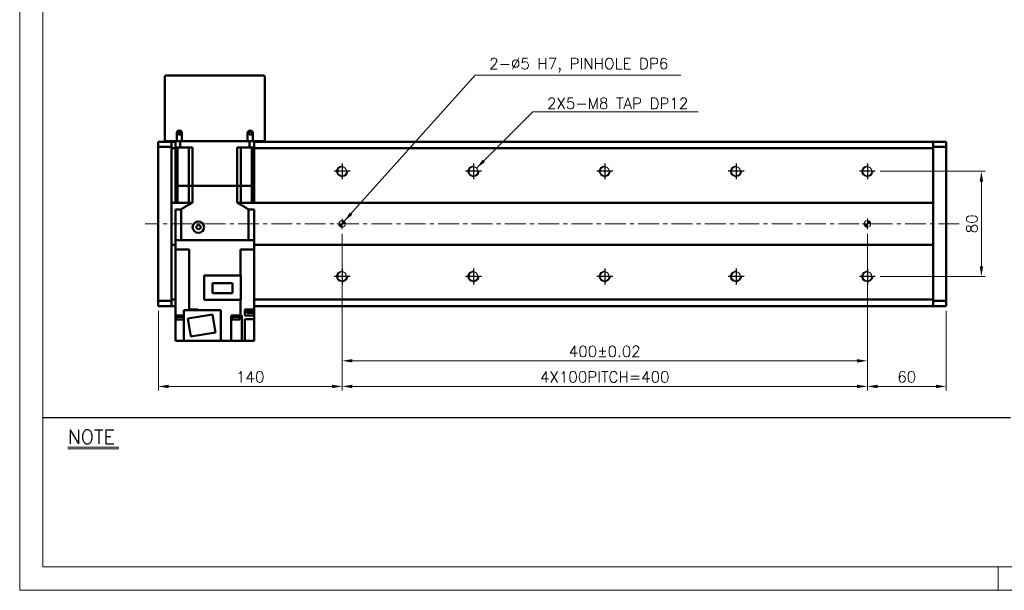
# Model space of a CAD drawing. Header units: millimetres. Extents: x 46891 to 50037, y 6223 to 9583.
# Tile 1 of 5: x 48547 to 49297, y 8529 to 8963. Entities that reach past the tile are written whole.
import ezdxf

# ---------------------------------------------------------------- set-up
doc = ezdxf.new("R2010")
doc.units = ezdxf.units.MM
doc.header["$LTSCALE"] = 0.5
doc.linetypes.add('CENTER', pattern=[50.8, 31.75, -6.35, 6.35, -6.35])
doc.layers.get('0').update_dxf_attribs({"lineweight": 20})
for name, color, linetype, lineweight in [('1', 1, 'CENTER', 13), ('4', 4, 'Continuous', 13), ('외형선(ISO)', 7, 'Continuous', 50)]:
    doc.layers.add(name, color=color, linetype=linetype, lineweight=lineweight)
for name, color, linetype in [('3', 3, 'Continuous'), ('C', 1, 'CENTER'), ('DIM', 4, 'Continuous')]:
    doc.layers.add(name, color=color, linetype=linetype)
doc.styles.add('DSR TEXT', font='romans.shx', dxfattribs={"bigfont": 'whgtxt.shx'})
doc.styles.get("Standard").update_dxf_attribs({"font": 'romans.shx', "bigfont": 'whgtxt.shx'})
doc.dimstyles.new('DSR', dxfattribs={"dimscale": 2, "dimtxt": 3, "dimasz": 3, "dimexe": 0.5, "dimexo": 0.5, "dimgap": 0.5, "dimtad": 1, "dimdsep": 46, "dimtxsty": 'Standard', "dimcen": 2.5, "dimclrd": 4, "dimclre": 4, "dimclrt": 2, "dimadec": 0, "dimazin": 2, "dimtfac": 1, "dimtmove": 0, "dimatfit": 3, "dimfxl": 0, "dimlwd": -1, "dimlwe": -1, "dimarcsym": 0})

# ---------------------------------------------------------------- blocks, each defined once
blk = doc.blocks.new('A$C13F00394')
for p, q in [((-202.34, 25.67), (-191.42, 25.67)), ((-202.34, 25.3), (-191.42, 25.3))]:
    blk.add_line(p, q)
at = {"layer": '3'}
blk.add_line((0, 32), (-207.68, 32), dxfattribs=at)
at = {"layer": '4', "color": 0, "style": 'DSR TEXT'}
blk.add_text('NOTE', height=3, dxfattribs=at).set_placement((-202.39, 26.38))
blk = doc.blocks.new('A$C1C1952E1')
at = {"color": 1}
blk.add_lwpolyline([(0, 0), (420, 0), (420, 297), (0, 297)], close=True, dxfattribs=at)
at = {"color": 3}
blk.add_lwpolyline([(5, 5), (415, 5), (415, 292), (5, 292)], close=True, dxfattribs=at)
blk = doc.blocks.new('A$C33E56CC6')
h = blk.add_hatch()
h.set_pattern_fill('ANSI31', color=256, style=0)
h.set_pattern_definition([(45, (-7065.45672, -6508.5399), (-0.0883883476, 0.0883883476), [])])
h.paths.add_polyline_path([(4, 6.5, 0.414214), (1.5, 4), (4, 4)])
h.paths.add_polyline_path([(6.5, 4), (4, 4), (4, 1.5, 0.414214)])
blk.add_circle((4, 4), 2.5)
at = {"layer": '1'}
for p, q in [((4, 0), (4, 8)), ((0, 4), (8, 4))]:
    blk.add_line(p, q, dxfattribs=at)
blk = doc.blocks.new('tap8')
blk.add_circle((0, 0), 3.4)
at = {"layer": 'C', "color": 1, "linetype": 'CENTER'}
for p, q in [((-6.05, 0), (6.05, 0)), ((0, -6.05), (0, 6.05))]:
    blk.add_line(p, q, dxfattribs=at)
at = {"layer": 'DIM', "color": 3}
blk.add_arc((0, 0), 4, 263.84551, 189.43144, dxfattribs=at)
blk = doc.blocks.new('*D120')
at = {"color": 1, "linetype": 'ByBlock'}
for p, q in [((48792.26, 8800.17), (48792.26, 8700.58)), ((49192.26, 8800.17), (49192.26, 8700.58)), ((48800.06, 8703.58), (49184.46, 8703.58))]:
    blk.add_line(p, q, dxfattribs=at)
at = {"color": 1}
for points in [[(48800.06, 8704.88), (48800.06, 8702.28), (48792.26, 8703.58)], [(49184.46, 8704.88), (49184.46, 8702.28), (49192.26, 8703.58)]]:
    blk.add_solid(points, dxfattribs=at)
at = {"layer": 'Defpoints', "color": 0}
for p in [(48792.26, 8803.77), (49192.26, 8803.77), (49192.26, 8703.58)]:
    blk.add_point(p, dxfattribs=at)
at = {"color": 3, "insert": (48992.26, 8710.78), "char_height": 8.4, "attachment_point": 5, "style": 'DSR TEXT'}
blk.add_mtext('400%%P0.02', dxfattribs=at)
blk = doc.blocks.new('*D122')
at = {"color": 1, "linetype": 'ByBlock'}
for p, q in [((49192.26, 8756.56), (49192.26, 8681.1)), ((49252.26, 8741.67), (49252.26, 8681.1)), ((49200.06, 8684.1), (49244.46, 8684.1))]:
    blk.add_line(p, q, dxfattribs=at)
at = {"color": 1}
for points in [[(49200.06, 8685.4), (49200.06, 8682.8), (49192.26, 8684.1)], [(49244.46, 8685.4), (49244.46, 8682.8), (49252.26, 8684.1)]]:
    blk.add_solid(points, dxfattribs=at)
at = {"layer": 'Defpoints', "color": 0}
for p in [(49192.26, 8760.16), (49252.26, 8745.27), (49252.26, 8684.1)]:
    blk.add_point(p, dxfattribs=at)
at = {"color": 3, "insert": (49222.26, 8691.3), "char_height": 8.4, "attachment_point": 5, "style": 'DSR TEXT'}
blk.add_mtext('60', dxfattribs=at)
blk = doc.blocks.new('*D124')
at = {"color": 1, "linetype": 'ByBlock'}
for p, q in [((48792.26, 8800.17), (48792.26, 8681.1)), ((48652.26, 8741.67), (48652.26, 8681.1)), ((48784.46, 8684.1), (48660.06, 8684.1))]:
    blk.add_line(p, q, dxfattribs=at)
at = {"color": 1}
for points in [[(48660.06, 8685.4), (48660.06, 8682.8), (48652.26, 8684.1)], [(48784.46, 8685.4), (48784.46, 8682.8), (48792.26, 8684.1)]]:
    blk.add_solid(points, dxfattribs=at)
at = {"layer": 'Defpoints', "color": 0}
for p in [(48792.26, 8803.77), (48652.26, 8745.27), (48652.26, 8684.1)]:
    blk.add_point(p, dxfattribs=at)
at = {"color": 3, "insert": (48722.26, 8691.3), "char_height": 8.4, "attachment_point": 5, "style": 'DSR TEXT'}
blk.add_mtext('140', dxfattribs=at)
blk = doc.blocks.new('*D125')
at = {"color": 1, "linetype": 'ByBlock'}
for p, q in [((48792.26, 8758.12), (48792.26, 8681.1)), ((49192.26, 8758.12), (49192.26, 8681.1)), ((48800.06, 8684.1), (49184.46, 8684.1))]:
    blk.add_line(p, q, dxfattribs=at)
at = {"color": 1}
for points in [[(48800.06, 8685.4), (48800.06, 8682.8), (48792.26, 8684.1)], [(49184.46, 8685.4), (49184.46, 8682.8), (49192.26, 8684.1)]]:
    blk.add_solid(points, dxfattribs=at)
at = {"layer": 'Defpoints', "color": 0}
for p in [(48792.26, 8761.72), (49192.26, 8761.72), (49192.26, 8684.1)]:
    blk.add_point(p, dxfattribs=at)
at = {"color": 3, "insert": (48992.26, 8691.3), "char_height": 8.4, "attachment_point": 5, "style": 'DSR TEXT'}
blk.add_mtext('4X100PITCH=400', dxfattribs=at)
blk = doc.blocks.new('*D126')
at = {"color": 1, "linetype": 'ByBlock'}
for p, q in [((49201.9, 8847.77), (49282.09, 8847.77)), ((49279.09, 8839.97), (49279.09, 8775.57)), ((49201.9, 8767.77), (49282.09, 8767.77))]:
    blk.add_line(p, q, dxfattribs=at)
at = {"color": 1}
for points in [[(49277.79, 8839.97), (49280.39, 8839.97), (49279.09, 8847.77)], [(49277.79, 8775.57), (49280.39, 8775.57), (49279.09, 8767.77)]]:
    blk.add_solid(points, dxfattribs=at)
at = {"layer": 'Defpoints', "color": 0}
for p in [(49198.3, 8847.77), (49198.3, 8767.77), (49279.09, 8767.77)]:
    blk.add_point(p, dxfattribs=at)
at = {"color": 3, "insert": (49271.89, 8807.77), "char_height": 8.4, "attachment_point": 5, "rotation": 90, "style": 'DSR TEXT'}
blk.add_mtext('80', dxfattribs=at)

msp = doc.modelspace()

# ---------------------------------------------------------------- linework, layer by layer
at = {"color": 1}
msp.add_line((49291.79097, 8546.73646), (49291.79097, 8528.99552), dxfattribs=at)
at = {"layer": '1'}
msp.add_line((49262.25573, 8807.77108), (48642.25573, 8807.77108), dxfattribs=at)
at = {"layer": '외형선(ISO)'}
for p, q in [((48657.25573, 8870.77108), (48657.25573, 8919.77108)), ((48658.25573, 8920.77108), (48732.25573, 8920.77108)), ((48733.25573, 8919.77108), (48733.25573, 8870.77108)), ((48666.25573, 8876.77108), (48666.25573, 8870.77108)), ((48670.25573, 8870.77108), (48670.25573, 8876.77108)), ((48720.25573, 8876.77108), (48720.25573, 8870.77108)), ((48724.25573, 8870.77108), (48724.25573, 8876.77108)), ((48652.25573, 8869.3924), (48652.25573, 8870.27108)), ((48662.25573, 8870.27108), (48652.25573, 8870.27108)), ((48652.25573, 8869.3924), (48652.25573, 8866.27108)), ((48652.25573, 8866.27108), (48652.25573, 8749.27108)), ((48662.25573, 8866.27108), (48652.25573, 8866.27108)), ((48657.25573, 8870.77108), (48658.25573, 8870.77108)), ((48658.25573, 8870.77108), (48666.25573, 8870.77108)), ((48662.25573, 8869.3924), (48662.25573, 8870.27108)), ((48665.25573, 8870.27108), (48662.25573, 8870.27108)), ((48662.25573, 8870.27108), (48662.25573, 8869.3924)), ((48662.25573, 8869.3924), (48662.25573, 8865.27108)), ((48662.25573, 8866.27108), (48662.25573, 8869.3924)), ((48662.25573, 8865.27108), (48662.25573, 8823.77108)), ((48665.25573, 8865.27108), (48662.25573, 8865.27108)), ((48665.25573, 8870.77108), (48665.25573, 8865.77108)), ((48668.79822, 8865.77108), (48665.25573, 8865.77108)), ((48665.25573, 8836.77108), (48665.25573, 8865.77108)), ((48666.25573, 8870.77108), (48670.25573, 8870.77108)), ((48666.96815, 8865.77108), (48666.96815, 8836.77108)), ((48668.79822, 8870.77108), (48668.79822, 8865.77108)), ((48668.79822, 8865.77108), (48678.21901, 8865.77108)), ((48670.25573, 8870.77108), (48720.25573, 8870.77108)), ((48675.50573, 8865.77108), (48675.50573, 8836.77108)), ((48678.21901, 8836.77108), (48678.21901, 8865.77108)), ((48712.29246, 8865.77108), (48721.71325, 8865.77108)), ((48712.29246, 8836.77108), (48712.29246, 8865.77108)), ((48715.00573, 8865.77108), (48715.00573, 8836.77108)), ((48720.25573, 8870.77108), (48724.25573, 8870.77108)), ((48721.71325, 8870.77108), (48721.71325, 8865.77108)), ((48725.25573, 8865.77108), (48721.71325, 8865.77108)), ((48723.54332, 8865.77108), (48723.54332, 8836.77108)), ((48724.25573, 8870.77108), (48732.25573, 8870.77108)), ((48725.25573, 8870.77108), (48725.25573, 8865.77108)), ((49242.25573, 8870.27108), (48725.25573, 8870.27108)), ((48725.25573, 8836.77108), (48725.25573, 8865.77108)), ((49242.25573, 8865.27108), (48725.25573, 8865.27108)), ((48732.25573, 8870.77108), (48733.25573, 8870.77108)), ((49242.25573, 8870.27108), (49242.25573, 8869.3924)), ((49242.25573, 8869.3924), (49242.25573, 8870.27108)), ((49242.25573, 8870.27108), (49252.25573, 8870.27108)), ((49242.25573, 8865.27108), (49242.25573, 8869.3924)), ((49242.25573, 8869.3924), (49242.25573, 8866.27108)), ((49242.25573, 8866.27108), (49252.25573, 8866.27108)), ((49242.25573, 8823.77108), (49242.25573, 8865.27108)), ((49252.25573, 8870.27108), (49252.25573, 8869.3924)), ((49252.25573, 8866.27108), (49252.25573, 8869.3924)), ((49252.25573, 8749.27108), (49252.25573, 8866.27108)), ((48665.25573, 8836.77108), (48666.96815, 8836.77108)), ((48666.96815, 8836.77108), (48665.25573, 8836.77108)), ((48665.25573, 8836.77108), (48665.25573, 8823.77108)), ((48666.96815, 8836.77108), (48670.50573, 8836.77108)), ((48666.96815, 8836.77108), (48670.50573, 8836.77108)), ((48666.96815, 8836.77108), (48666.96815, 8823.77108)), ((48670.50573, 8836.77108), (48675.50573, 8836.77108)), ((48670.50573, 8836.77108), (48675.50573, 8836.77108)), ((48675.50573, 8836.77108), (48678.21901, 8836.77108)), ((48678.21901, 8836.77108), (48675.50573, 8836.77108)), ((48675.50573, 8836.77108), (48675.50573, 8823.77108)), ((48678.21901, 8836.77108), (48712.29246, 8836.77108)), ((48678.21901, 8836.77108), (48712.29246, 8836.77108)), ((48678.21901, 8836.77108), (48678.21901, 8823.77108)), ((48712.29246, 8836.77108), (48715.00573, 8836.77108)), ((48715.00573, 8836.77108), (48712.29246, 8836.77108)), ((48712.29246, 8836.77108), (48712.29246, 8823.77108)), ((48715.00573, 8836.77108), (48720.00573, 8836.77108)), ((48715.00573, 8836.77108), (48720.00573, 8836.77108)), ((48715.00573, 8836.77108), (48715.00573, 8823.77108)), ((48720.00573, 8836.77108), (48723.54332, 8836.77108)), ((48720.00573, 8836.77108), (48723.54332, 8836.77108)), ((48723.54332, 8836.77108), (48725.25573, 8836.77108)), ((48725.25573, 8836.77108), (48723.54332, 8836.77108)), ((48723.54332, 8836.77108), (48723.54332, 8823.77108)), ((48725.25573, 8836.77108), (48725.25573, 8823.77108)), ((48662.25573, 8823.77108), (48662.25573, 8822.91753)), ((48662.25573, 8823.77108), (48665.25573, 8823.77108)), ((48662.25573, 8822.91753), (48662.25573, 8822.56398)), ((48662.25573, 8822.56398), (48662.25573, 8792.97819)), ((48662.25573, 8792.97819), (48662.25573, 8822.56398)), ((48666.96815, 8823.77108), (48665.25573, 8823.77108)), ((48669.5604, 8818.77108), (48665.25573, 8818.77108)), ((48665.25573, 8818.77108), (48665.25573, 8795.27108)), ((48666.96815, 8823.77108), (48675.50573, 8823.77108)), ((48669.5604, 8818.77108), (48669.5604, 8795.27108)), ((48678.21901, 8823.77108), (48675.50573, 8823.77108)), ((48715.00573, 8823.77108), (48712.29246, 8823.77108)), ((48723.54332, 8823.77108), (48715.00573, 8823.77108)), ((48725.25573, 8818.77108), (48720.95106, 8818.77108)), ((48720.95106, 8818.77108), (48720.95106, 8795.27108)), ((48725.25573, 8823.77108), (48723.54332, 8823.77108)), ((48725.25573, 8823.77108), (49242.25573, 8823.77108)), ((48725.25573, 8818.77108), (48725.25573, 8795.27108)), ((49242.25573, 8822.91753), (49242.25573, 8823.77108)), ((49242.25573, 8822.56398), (49242.25573, 8822.91753)), ((49242.25573, 8792.97819), (49242.25573, 8822.56398)), ((49242.25573, 8822.56398), (49242.25573, 8792.97819)), ((48681.25573, 8806.13711), (48682.75573, 8807.00313)), ((48681.25573, 8804.40506), (48681.25573, 8806.13711)), ((48682.75573, 8803.53903), (48681.25573, 8804.40506)), ((48682.75573, 8807.00313), (48684.25573, 8806.13711)), ((48684.25573, 8804.40506), (48682.75573, 8803.53903)), ((48684.25573, 8806.13711), (48684.25573, 8804.40506)), ((48662.25573, 8792.97819), (48662.25573, 8792.62464)), ((48662.25573, 8792.62464), (48662.25573, 8791.77108)), ((48662.25573, 8791.77108), (48662.25573, 8750.27108)), ((48665.25573, 8791.77108), (48662.25573, 8791.77108)), ((48665.25573, 8788.27108), (48665.25573, 8795.27108)), ((48665.2602, 8795.27108), (48665.25573, 8795.27108)), ((48669.55518, 8795.27108), (48665.2602, 8795.27108)), ((48669.5604, 8795.27108), (48669.55518, 8795.27108)), ((48669.5604, 8795.27108), (48720.95106, 8795.27108)), ((48720.75573, 8795.27108), (48669.75573, 8795.27108)), ((48720.95628, 8795.27108), (48720.95106, 8795.27108)), ((48725.25126, 8795.27108), (48720.95628, 8795.27108)), ((48725.25573, 8795.27108), (48725.25126, 8795.27108)), ((48725.25573, 8788.27108), (48725.25573, 8795.27108)), ((49242.25573, 8791.77108), (48725.25573, 8791.77108)), ((49242.25573, 8792.62464), (49242.25573, 8792.97819)), ((49242.25573, 8791.77108), (49242.25573, 8792.62464)), ((49242.25573, 8750.27108), (49242.25573, 8791.77108)), ((48665.25573, 8788.27108), (48665.25573, 8738.17108)), ((48665.25573, 8788.27108), (48669.75573, 8788.27108)), ((48675.69636, 8788.27108), (48669.75573, 8788.27108)), ((48675.69636, 8788.27108), (48675.69636, 8742.67108)), ((48720.75573, 8788.27108), (48714.8151, 8788.27108)), ((48714.8151, 8788.27108), (48714.8151, 8768.37108)), ((48720.75573, 8788.27108), (48725.25573, 8788.27108)), ((48725.25573, 8788.27108), (48725.25573, 8742.67108)), ((48715.05573, 8768.37108), (48687.25573, 8768.37108)), ((48687.25573, 8768.37108), (48687.25573, 8750.02108)), ((48715.05573, 8768.37108), (48715.05573, 8750.02108)), ((48693.60573, 8762.59608), (48693.60573, 8755.14608)), ((48708.70573, 8762.59608), (48693.60573, 8762.59608)), ((48708.70573, 8755.14608), (48708.70573, 8762.59608)), ((48693.60573, 8755.14608), (48708.70573, 8755.14608)), ((48652.25573, 8749.27108), (48652.25573, 8746.14976)), ((48662.25573, 8749.27108), (48652.25573, 8749.27108)), ((48652.25573, 8745.27108), (48652.25573, 8746.14976)), ((48662.25573, 8745.27108), (48652.25573, 8745.27108)), ((48662.25573, 8750.27108), (48662.25573, 8746.14976)), ((48662.25573, 8750.27108), (48665.25573, 8750.27108)), ((48662.25573, 8746.14976), (48662.25573, 8749.27108)), ((48662.25573, 8745.27108), (48662.25573, 8746.14976)), ((48662.25573, 8746.14976), (48662.25573, 8745.27108)), ((48665.25573, 8745.27108), (48662.25573, 8745.27108)), ((48687.25573, 8750.02108), (48715.05573, 8750.02108)), ((48714.8151, 8738.17108), (48714.8151, 8750.02108)), ((48725.25573, 8750.27108), (49242.25573, 8750.27108)), ((49242.25573, 8745.27108), (48725.25573, 8745.27108)), ((49242.25573, 8746.14976), (49242.25573, 8750.27108)), ((49242.25573, 8749.27108), (49242.25573, 8746.14976)), ((49242.25573, 8749.27108), (49252.25573, 8749.27108)), ((49242.25573, 8746.14976), (49242.25573, 8745.27108)), ((49242.25573, 8745.27108), (49242.25573, 8746.14976)), ((49242.25573, 8745.27108), (49252.25573, 8745.27108)), ((49252.25573, 8746.14976), (49252.25573, 8749.27108)), ((49252.25573, 8746.14976), (49252.25573, 8745.27108)), ((48665.25573, 8742.67108), (48665.22082, 8742.67108)), ((48665.22082, 8742.67108), (48665.22082, 8741.97108)), ((48665.22082, 8741.97108), (48665.25573, 8741.97108)), ((48665.25573, 8738.17108), (48665.25573, 8718.67108)), ((48665.25573, 8738.17108), (48670.81571, 8738.17108)), ((48665.76702, 8738.17108), (48665.76702, 8737.67108)), ((48665.76702, 8737.67108), (48671.55573, 8737.67108)), ((48665.81702, 8737.67108), (48665.81702, 8736.97108)), ((48665.81702, 8736.97108), (48671.55573, 8736.97108)), ((48665.96702, 8736.97108), (48665.96702, 8734.97108)), ((48671.55573, 8738.17108), (48670.81571, 8738.17108)), ((48699.95573, 8742.17108), (48671.55573, 8742.17108)), ((48671.55573, 8718.67108), (48671.55573, 8742.17108)), ((48693.54373, 8738.87103), (48674.77765, 8735.89877)), ((48675.29706, 8742.67108), (48674.97893, 8742.67108)), ((48674.97893, 8742.67108), (48674.97893, 8742.17108)), ((48675.29706, 8742.67108), (48675.69636, 8742.67108)), ((48675.64298, 8742.67108), (48675.64298, 8742.17108)), ((48675.69636, 8742.67108), (48678.14045, 8742.67108)), ((48679.04552, 8742.67108), (48678.14045, 8742.67108)), ((48679.04552, 8742.67108), (48682.45573, 8742.67108)), ((48681.54298, 8742.67108), (48681.54298, 8742.17108)), ((48682.45573, 8742.67108), (48682.45573, 8742.17108)), ((48695.73381, 8725.04339), (48693.54373, 8738.87103)), ((48699.95573, 8718.67108), (48699.95573, 8742.17108)), ((48707.75573, 8738.17108), (48714.8151, 8738.17108)), ((48707.75573, 8718.67108), (48707.75573, 8738.17108)), ((48708.55169, 8738.17108), (48708.55169, 8737.67108)), ((48708.55169, 8737.67108), (48714.55169, 8737.67108)), ((48708.60169, 8737.67108), (48708.60169, 8736.97108)), ((48708.60169, 8736.97108), (48714.50169, 8736.97108)), ((48708.75169, 8736.97108), (48708.75169, 8734.97108)), ((48714.35169, 8736.97108), (48714.35169, 8734.97108)), ((48714.50169, 8737.67108), (48714.50169, 8736.97108)), ((48714.55169, 8738.17108), (48714.55169, 8737.67108)), ((48714.8151, 8738.17108), (48715.21441, 8738.17108)), ((48715.76381, 8738.17108), (48715.21441, 8738.17108)), ((48715.76381, 8718.67108), (48715.76381, 8738.17108)), ((48719.69575, 8742.67108), (48718.25573, 8742.67108)), ((48718.25573, 8738.17108), (48718.25573, 8742.67108)), ((48718.25573, 8738.17108), (48719.69575, 8738.17108)), ((48719.39065, 8742.67108), (48719.39065, 8741.97108)), ((48719.39065, 8741.97108), (48725.29065, 8741.97108)), ((48719.54065, 8741.97108), (48719.54065, 8739.97108)), ((48719.54065, 8739.97108), (48725.14065, 8739.97108)), ((48719.69575, 8742.67108), (48725.25573, 8742.67108)), ((48725.25573, 8738.17108), (48719.69575, 8738.17108)), ((48725.14065, 8741.97108), (48725.14065, 8739.97108)), ((48725.29065, 8742.67108), (48725.25573, 8742.67108)), ((48725.25573, 8741.97108), (48725.25573, 8738.17108)), ((48725.25573, 8735.17108), (48725.25573, 8738.17108)), ((48725.29065, 8742.67108), (48725.29065, 8741.97108)), ((48665.96702, 8734.97108), (48671.55573, 8734.97108)), ((48674.77765, 8735.89877), (48676.96773, 8722.07114)), ((48708.75169, 8734.97108), (48714.35169, 8734.97108)), ((48719.69575, 8735.17108), (48718.25573, 8735.17108)), ((48718.25573, 8718.67108), (48718.25573, 8735.17108)), ((48719.69575, 8735.17108), (48725.25573, 8735.17108)), ((48725.25573, 8718.67108), (48725.25573, 8735.17108)), ((48676.96773, 8722.07114), (48695.73381, 8725.04339)), ((48665.25573, 8718.67108), (48669.25573, 8718.67108)), ((48671.55573, 8718.67108), (48669.25573, 8718.67108)), ((48671.55573, 8718.67108), (48699.95573, 8718.67108)), ((48699.95573, 8718.67108), (48707.75573, 8718.67108)), ((48711.25573, 8718.67108), (48707.75573, 8718.67108)), ((48711.25573, 8718.67108), (48715.76381, 8718.67108)), ((48718.25573, 8718.67108), (48715.76381, 8718.67108)), ((48721.75573, 8718.67108), (48718.25573, 8718.67108)), ((48721.75573, 8718.67108), (48725.25573, 8718.67108))]:
    msp.add_line(p, q, dxfattribs=at)
for centre, radius in [((48668.25573, 8876.77108), 1.2295), ((48722.25573, 8876.77108), 1.2295), ((48682.75573, 8805.27108), 4.35)]:
    msp.add_circle(centre, radius, dxfattribs=at)
for centre, radius, start, end in [((48658.25573, 8919.77108), 1, 90, 180), ((48732.25573, 8919.77108), 1, 0, 90), ((48668.25573, 8876.77108), 2, 0, 180), ((48722.25573, 8876.77108), 2, 0, 180)]:
    msp.add_arc(centre, radius, start, end, dxfattribs=at)
for points, weights in [([(48669.5604, 8818.77108), (48674.18222, 8821.77765), (48678.21901, 8823.77108)], [1.35251798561, 1.41367336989, 1.45736434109]), ([(48712.29246, 8823.77108), (48716.32924, 8821.77765), (48720.95106, 8818.77108)], [1.45736434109, 1.41367336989, 1.35251798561])]:
    msp.add_rational_spline(points, weights, degree=2, dxfattribs=at)

# ---------------------------------------------------------------- block references
at = {"xscale": 3.548188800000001, "yscale": 3.548188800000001, "zscale": 3.548188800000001}
for name, p in [('A$C1C1952E1', (48546.67132, 8528.99552)), ('A$C13F00394', (49301.30913, 8546.73646))]:
    msp.add_blockref(name, p, dxfattribs=at)
at = {"xscale": -1}
for name, p, rotation in [('tap8', (48792.25573, 8847.77108), 90), ('tap8', (48892.25573, 8847.77108), 90), ('tap8', (48992.25573, 8847.77108), 90), ('tap8', (49092.25573, 8847.77108), 90), ('tap8', (49192.25573, 8847.77108), 90), ('A$C33E56CC6', (48788.25573, 8811.77108), 180), ('A$C33E56CC6', (49188.25573, 8811.77108), 180), ('tap8', (48792.25573, 8767.77108), 90), ('tap8', (48892.25573, 8767.77108), 90), ('tap8', (48992.25573, 8767.77108), 90), ('tap8', (49092.25573, 8767.77108), 90), ('tap8', (49192.25573, 8767.77108), 90)]:
    msp.add_blockref(name, p, dxfattribs=dict(at, rotation=rotation))

# ---------------------------------------------------------------- texts
at = {"color": 3, "char_height": 8.4, "attachment_point": 1, "style": 'DSR TEXT'}
for s, insert in [('2-%%C5 H7, PINHOLE DP6', (48904.24534, 8933.87582)), ('2X5-M8 TAP DP12', (48948.22841, 8903.62359))]:
    msp.add_mtext(s, dxfattribs=dict(at, insert=insert))

# ---------------------------------------------------------------- dimensions: what is measured, and where the dimension line sits
dim = msp.add_linear_dim(base=(49279.09427, 8767.77108), p1=(49198.3027, 8847.77108), p2=(49198.3027, 8767.77108), angle=270, dimstyle='DSR', override={"dimscale": 3, "dimtxt": 2.8, "dimasz": 2.600136, "dimexe": 1, "dimexo": 1.2, "dimgap": 1, "dimdec": 4, "dimtxsty": 'DSR TEXT', "dimclrd": 1, "dimclre": 1, "dimclrt": 3, "dimtdec": 4, "dimtix": 1})
dim.commit()
dim.dimension.update_dxf_attribs({"geometry": '*D126', "text_midpoint": (49271.89427, 8807.77108)})
dim = msp.add_linear_dim(base=(48652.25573, 8684.09648), p1=(48792.25573, 8803.77108), p2=(48652.25573, 8745.27108), dimstyle='DSR', override={"dimscale": 3, "dimtxt": 2.8, "dimasz": 2.600136, "dimexe": 1, "dimexo": 1.2, "dimgap": 1, "dimdec": 4, "dimtxsty": 'DSR TEXT', "dimclrd": 1, "dimclre": 1, "dimclrt": 3, "dimtdec": 4, "dimtix": 1})
dim.commit()
dim.dimension.update_dxf_attribs({"geometry": '*D124', "text_midpoint": (48722.25573, 8691.29648)})
for base, p1, p2, text, picture, middle in [((49192.25573, 8703.579), (48792.25573, 8803.77108), (49192.25573, 8803.77108), '<>%%P0.02', '*D120', (48992.25573, 8710.779)), ((49192.25573, 8684.09648), (48792.25573, 8761.72411), (49192.25573, 8761.72411), '4X100PITCH=<>', '*D125', (48992.25573, 8691.29648))]:
    dim = msp.add_linear_dim(base=base, p1=p1, p2=p2, text=text, dimstyle='DSR', override={"dimscale": 3, "dimtxt": 2.8, "dimasz": 2.600136, "dimexe": 1, "dimexo": 1.2, "dimgap": 1, "dimdec": 4, "dimtxsty": 'DSR TEXT', "dimclrd": 1, "dimclre": 1, "dimclrt": 3, "dimtdec": 4, "dimtix": 1})
    dim.commit()
    dim.dimension.update_dxf_attribs({"geometry": picture, "text_midpoint": middle})
dim = msp.add_linear_dim(base=(49252.25573, 8684.09648), p1=(49192.25573, 8760.15944), p2=(49252.25573, 8745.27108), dimstyle='DSR', override={"dimscale": 3, "dimtxt": 2.8, "dimasz": 2.600136, "dimexe": 1, "dimexo": 1.2, "dimgap": 1, "dimdec": 4, "dimtxsty": 'DSR TEXT', "dimclrd": 1, "dimclre": 1, "dimclrt": 3, "dimtdec": 4, "dimtix": 1})
dim.commit()
dim.dimension.update_dxf_attribs({"geometry": '*D122', "text_midpoint": (49222.25573, 8684.09648), "dimtype": 160})

# ---------------------------------------------------------------- leaders
at = {"annotation_type": 0, "has_hookline": 1, "hookline_direction": 0}
for points, text_width in [([(48793.83411, 8809.70983), (48893.44493, 8920.87582), (48901.24534, 8920.87582)], 145.875), ([(48894.63682, 8850.1981), (48937.428, 8892.95591), (48945.22841, 8892.95591)], 115.25)]:
    msp.add_leader(points, dimstyle='DSR', override={"dimscale": 3, "dimtxt": 2.8, "dimasz": 2.600136, "dimexe": 1, "dimexo": 1.2, "dimgap": 1, "dimdec": 4, "dimtxsty": 'DSR TEXT', "dimclrd": 1, "dimclre": 1, "dimclrt": 3, "dimtdec": 4, "dimtix": 1}, dxfattribs=dict(at, text_width=text_width))

doc.saveas('drawing.dxf')
